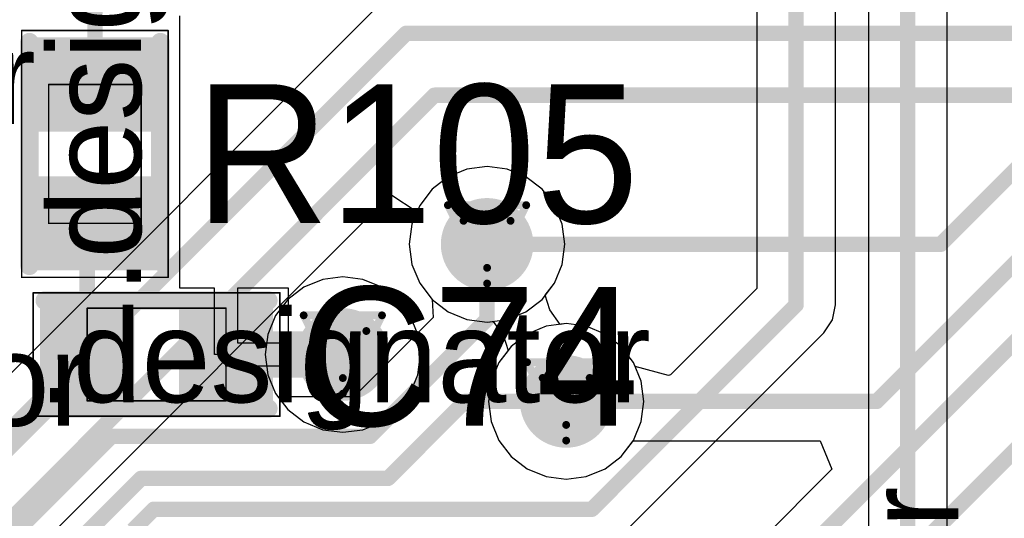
# Model space of a CAD drawing. Header units: millimetres. Extents: x 138 to 555, y 26 to 334.
# Tile 210 of 256: x 239.93 to 246.32, y 172.15 to 175.38. Entities that reach past the tile are written whole.
import ezdxf

# ---------------------------------------------------------------- set-up
doc = ezdxf.new("R2010")
doc.units = ezdxf.units.MM
for name, color, linetype in [('BottomLayer', 5, 'Continuous'), ('DrillDrawing', 1, 'Continuous'), ('Mechanical20', 56, 'Continuous'), ('Mechanical27', 56, 'Continuous'), ('MidLayer1', 16, 'Continuous'), ('MidLayer2', 76, 'Continuous'), ('MidLayer3', 90, 'Continuous'), ('MidLayer4', 156, 'Continuous'), ('MultiLayer', 9, 'Continuous'), ('TopLayer', 1, 'Continuous'), ('TopOverlay', 2, 'Continuous'), ('TopPaste', 8, 'Continuous'), ('TopSolder', 216, 'Continuous'), ('ViaHoleLayer', 16, 'Continuous')]:
    doc.layers.add(name, color=color, linetype=linetype)

# ---------------------------------------------------------------- blocks, each defined once
blk = doc.blocks.new('R0402_682')
at = {"layer": 'Mechanical20', "const_width": 0.01}
for points in [[(-0.8, -0.475), (-0.8, 0.475)], [(0.8, 0.475), (-0.8, 0.475)], [(0.8, -0.475), (0.8, 0.475)], [(0.8, -0.475), (-0.8, -0.475)]]:
    blk.add_lwpolyline(points, dxfattribs=at)
at = {"layer": 'Mechanical20', "const_width": 0.005}
for points in [[(-0.8025, 0.475, 1), (-0.7975, 0.475, 1)], [(-0.8025, 0.475, 1), (-0.7975, 0.475, 1)], [(0.7975, 0.475, 1), (0.8025, 0.475, 1)], [(0.7975, 0.475, 1), (0.8025, 0.475, 1)], [(-0.8025, -0.475, 1), (-0.7975, -0.475, 1)], [(-0.8025, -0.475, 1), (-0.7975, -0.475, 1)], [(0.7975, -0.475, 1), (0.8025, -0.475, 1)], [(0.7975, -0.475, 1), (0.8025, -0.475, 1)]]:
    blk.add_lwpolyline(points, format="xyb", close=True, dxfattribs=at)
at = {"layer": 'Mechanical27', "const_width": 0.01}
for points in [[(-0.45, -0.3), (-0.45, 0.3)], [(0.45, 0.3), (-0.45, 0.3)], [(0.45, -0.3), (0.45, 0.3)], [(0.45, -0.3), (-0.45, -0.3)]]:
    blk.add_lwpolyline(points, dxfattribs=at)
at = {"layer": 'Mechanical27', "const_width": 0.005}
for points in [[(-0.4525, 0.3, 1), (-0.4475, 0.3, 1)], [(-0.4525, 0.3, 1), (-0.4475, 0.3, 1)], [(0.4475, 0.3, 1), (0.4525, 0.3, 1)], [(0.4475, 0.3, 1), (0.4525, 0.3, 1)], [(-0.4525, -0.3, 1), (-0.4475, -0.3, 1)], [(-0.4525, -0.3, 1), (-0.4475, -0.3, 1)], [(0.4475, -0.3, 1), (0.4525, -0.3, 1)], [(0.4475, -0.3, 1), (0.4525, -0.3, 1)]]:
    blk.add_lwpolyline(points, format="xyb", close=True, dxfattribs=at)
at = {"layer": 'TopLayer'}
for points in [[(-0.195, -0.35), (-0.195, 0.35), (-0.705, -0.35), (-0.705, 0.35)], [(0.705, -0.35), (0.705, 0.35), (0.195, -0.35), (0.195, 0.35)]]:
    blk.add_solid(points, dxfattribs=at)
at = {"layer": 'TopOverlay', "const_width": 0.12}
for points in [[(0.7, 0.425), (-0.725, 0.425)], [(0.725, -0.425), (-0.725, -0.425)]]:
    blk.add_lwpolyline(points, dxfattribs=at)
at = {"layer": 'TopOverlay', "const_width": 0.06}
for points in [[(-0.755, 0.425, 1), (-0.695, 0.425, 1)], [(0.67, 0.425, 1), (0.73, 0.425, 1)], [(-0.755, -0.425, 1), (-0.695, -0.425, 1)], [(0.695, -0.425, 1), (0.755, -0.425, 1)]]:
    blk.add_lwpolyline(points, format="xyb", close=True, dxfattribs=at)
at = {"layer": 'TopPaste'}
for points in [[(-0.195, -0.35), (-0.195, 0.35), (-0.705, -0.35), (-0.705, 0.35)], [(0.705, -0.35), (0.705, 0.35), (0.195, -0.35), (0.195, 0.35)]]:
    blk.add_solid(points, dxfattribs=at)
at = {"layer": 'TopSolder'}
for points in [[(-0.145, -0.4), (-0.145, 0.4), (-0.755, -0.4), (-0.755, 0.4)], [(0.755, -0.4), (0.755, 0.4), (0.145, -0.4), (0.145, 0.4)]]:
    blk.add_solid(points, dxfattribs=at)
blk = doc.blocks.new('C0402_844')
at = {"layer": 'Mechanical20', "const_width": 0.01}
for points in [[(0.8, 0.4), (-0.8, 0.4)], [(-0.8, 0.4), (-0.8, -0.4)], [(0.8, 0.4), (0.8, -0.4)], [(0.8, -0.4), (-0.8, -0.4)]]:
    blk.add_lwpolyline(points, dxfattribs=at)
at = {"layer": 'Mechanical20', "const_width": 0.005}
for points in [[(-0.8025, 0.4, 1), (-0.7975, 0.4, 1)], [(-0.8025, 0.4, 1), (-0.7975, 0.4, 1)], [(0.7975, 0.4, 1), (0.8025, 0.4, 1)], [(0.7975, 0.4, 1), (0.8025, 0.4, 1)], [(-0.8025, -0.4, 1), (-0.7975, -0.4, 1)], [(-0.8025, -0.4, 1), (-0.7975, -0.4, 1)], [(0.7975, -0.4, 1), (0.8025, -0.4, 1)], [(0.7975, -0.4, 1), (0.8025, -0.4, 1)]]:
    blk.add_lwpolyline(points, format="xyb", close=True, dxfattribs=at)
at = {"layer": 'Mechanical27', "const_width": 0.01}
for points in [[(0.45, 0.3), (-0.45, 0.3)], [(-0.45, 0.3), (-0.45, -0.3)], [(0.45, 0.3), (0.45, -0.3)], [(0.45, -0.3), (-0.45, -0.3)]]:
    blk.add_lwpolyline(points, dxfattribs=at)
at = {"layer": 'Mechanical27', "const_width": 0.005}
for points in [[(-0.4525, 0.3, 1), (-0.4475, 0.3, 1)], [(-0.4525, 0.3, 1), (-0.4475, 0.3, 1)], [(0.4475, 0.3, 1), (0.4525, 0.3, 1)], [(0.4475, 0.3, 1), (0.4525, 0.3, 1)], [(-0.4525, -0.3, 1), (-0.4475, -0.3, 1)], [(-0.4525, -0.3, 1), (-0.4475, -0.3, 1)], [(0.4475, -0.3, 1), (0.4525, -0.3, 1)], [(0.4475, -0.3, 1), (0.4525, -0.3, 1)]]:
    blk.add_lwpolyline(points, format="xyb", close=True, dxfattribs=at)
at = {"layer": 'TopLayer'}
for points in [[(-0.195, -0.28), (-0.195, 0.28), (-0.705, -0.28), (-0.705, 0.28)], [(0.705, -0.28), (0.705, 0.28), (0.195, -0.28), (0.195, 0.28)]]:
    blk.add_solid(points, dxfattribs=at)
at = {"layer": 'TopOverlay', "const_width": 0.12}
for points in [[(0.7, 0.35), (-0.725, 0.35)], [(0.725, -0.35), (-0.725, -0.35)]]:
    blk.add_lwpolyline(points, dxfattribs=at)
at = {"layer": 'TopOverlay', "const_width": 0.06}
for points in [[(-0.755, 0.35, 1), (-0.695, 0.35, 1)], [(0.67, 0.35, 1), (0.73, 0.35, 1)], [(-0.755, -0.35, 1), (-0.695, -0.35, 1)], [(0.695, -0.35, 1), (0.755, -0.35, 1)]]:
    blk.add_lwpolyline(points, format="xyb", close=True, dxfattribs=at)
at = {"layer": 'TopPaste'}
for points in [[(-0.195, -0.28), (-0.195, 0.28), (-0.705, -0.28), (-0.705, 0.28)], [(0.705, -0.28), (0.705, 0.28), (0.195, -0.28), (0.195, 0.28)]]:
    blk.add_solid(points, dxfattribs=at)
at = {"layer": 'TopSolder'}
for points in [[(-0.145, -0.33), (-0.145, 0.33), (-0.755, -0.33), (-0.755, 0.33)], [(0.755, -0.33), (0.755, 0.33), (0.145, -0.33), (0.145, 0.33)]]:
    blk.add_solid(points, dxfattribs=at)

msp = doc.modelspace()

# ---------------------------------------------------------------- linework, layer by layer
at = {"layer": 'BottomLayer'}
for p, q in [((242.259, 175.4694), (235.6331, 168.8435)), ((237.103, 169.0077), (242.3405, 174.2452)), ((242.3405, 174.2452), (242.5101, 174.132)), ((242.5101, 174.132), (242.477, 174.0521)), ((242.477, 174.0521), (242.4598, 173.9216)), ((242.4598, 173.9216), (242.477, 173.791)), ((242.477, 173.791), (242.5274, 173.6694)), ((242.5274, 173.6694), (242.6075, 173.565)), ((242.6075, 173.565), (242.712, 173.4848)), ((242.712, 173.4848), (242.8336, 173.4344)), ((242.8336, 173.4344), (242.9642, 173.4173)), ((242.9642, 173.4173), (243.0039, 173.4225)), ((243.0039, 173.4225), (243.0712, 173.3286)), ((243.0712, 173.3286), (243.1002, 173.2334)), ((243.1002, 173.2334), (243.0404, 173.1554)), ((243.0404, 173.1554), (242.99, 173.0338)), ((242.99, 173.0338), (242.9728, 172.9033)), ((242.9728, 172.9033), (242.99, 172.7728)), ((242.99, 172.7728), (243.0404, 172.6511)), ((243.0404, 172.6511), (243.1205, 172.5467)), ((243.8337, 172.5467), (243.9118, 172.6484)), ((243.9118, 172.6484), (245.1237, 172.6484)), ((245.1237, 172.6484), (245.2002, 172.4636)), ((243.1205, 172.5467), (243.225, 172.4665)), ((243.7293, 172.4665), (243.8337, 172.5467)), ((243.225, 172.4665), (243.3466, 172.4161)), ((243.6076, 172.4161), (243.7293, 172.4665)), ((245.2002, 172.4636), (244.3807, 171.6441)), ((243.3466, 172.4161), (243.4771, 172.399)), ((243.4771, 172.399), (243.6076, 172.4161))]:
    msp.add_line(p, q, dxfattribs=at)
at = {"layer": 'BottomLayer', "const_width": 0.1}
for points in [[(235.8133, 168.6632), (242.4393, 175.2892)], [(242.4393, 175.2892), (262.7732, 175.2892)], [(236.7513, 169.0164), (242.623, 174.8882)], [(242.623, 174.8882), (262.8547, 174.8882)], [(245.9062, 173.9216), (246.4623, 174.4776)], [(245.4905, 172.9033), (246.7462, 174.159)], [(242.9642, 173.9216), (245.9062, 173.9216)], [(244.4863, 171.3892), (246.9027, 173.8056)], [(244.8736, 171.0731), (247.2124, 173.4119)], [(243.4771, 172.9033), (245.4905, 172.9033)]]:
    msp.add_lwpolyline(points, dxfattribs=at)
at = {"layer": 'BottomLayer'}
for points, const_width in [([(242.4143, 175.2892, 1), (242.4643, 175.2892, 1)], 0.05), ([(242.4143, 175.2892, 1), (242.4643, 175.2892, 1)], 0.05), ([(242.598, 174.8882, 1), (242.648, 174.8882, 1)], 0.05), ([(242.598, 174.8882, 1), (242.648, 174.8882, 1)], 0.05), ([(242.8142, 173.9216, 1), (243.1142, 173.9216, 1)], 0.3), ([(242.9392, 173.9216, 1), (242.9892, 173.9216, 1)], 0.05), ([(245.8812, 173.9216, 1), (245.9312, 173.9216, 1)], 0.05), ([(245.8812, 173.9216, 1), (245.9312, 173.9216, 1)], 0.05), ([(241.8786, 173.2074, 1), (242.1786, 173.2074, 1)], 0.3), ([(243.3271, 172.9033, 1), (243.6271, 172.9033, 1)], 0.3), ([(243.4521, 172.9033, 1), (243.5021, 172.9033, 1)], 0.05), ([(245.4655, 172.9033, 1), (245.5155, 172.9033, 1)], 0.05), ([(245.4655, 172.9033, 1), (245.5155, 172.9033, 1)], 0.05)]:
    msp.add_lwpolyline(points, format="xyb", close=True, dxfattribs=dict(at, const_width=const_width))
at = {"layer": 'DrillDrawing', "const_width": 0.0508}
for points in [[(242.7102, 174.1756), (243.2182, 174.1756)], [(242.7102, 174.1756), (242.9642, 173.6676)], [(242.9642, 173.6676), (243.2182, 174.1756)], [(242.8118, 174.074), (243.1166, 174.074)], [(242.8118, 174.074), (242.9642, 173.7692)], [(242.9642, 173.7692), (243.1166, 174.074)], [(241.7746, 173.4614), (242.2826, 173.4614)], [(241.7746, 173.4614), (242.0286, 172.9534)], [(242.0286, 172.9534), (242.2826, 173.4614)], [(241.8762, 173.3598), (242.181, 173.3598)], [(241.8762, 173.3598), (242.0286, 173.055)], [(242.0286, 173.055), (242.181, 173.3598)], [(243.2231, 173.1573), (243.7311, 173.1573)], [(243.2231, 173.1573), (243.4771, 172.6493)], [(243.4771, 172.6493), (243.7311, 173.1573)], [(243.3247, 173.0557), (243.6295, 173.0557)], [(243.3247, 173.0557), (243.4771, 172.7509)], [(243.4771, 172.7509), (243.6295, 173.0557)]]:
    msp.add_lwpolyline(points, dxfattribs=at)
at = {"layer": 'DrillDrawing', "const_width": 0.0254}
for points in [[(242.6975, 174.1756, 1), (242.7229, 174.1756, 1)], [(242.6975, 174.1756, 1), (242.7229, 174.1756, 1)], [(243.2055, 174.1756, 1), (243.2309, 174.1756, 1)], [(243.2055, 174.1756, 1), (243.2309, 174.1756, 1)], [(242.7991, 174.074, 1), (242.8245, 174.074, 1)], [(242.7991, 174.074, 1), (242.8245, 174.074, 1)], [(243.1039, 174.074, 1), (243.1293, 174.074, 1)], [(243.1039, 174.074, 1), (243.1293, 174.074, 1)], [(242.9515, 173.7692, 1), (242.9769, 173.7692, 1)], [(242.9515, 173.7692, 1), (242.9769, 173.7692, 1)], [(242.9515, 173.6676, 1), (242.9769, 173.6676, 1)], [(242.9515, 173.6676, 1), (242.9769, 173.6676, 1)], [(241.7619, 173.4614, 1), (241.7873, 173.4614, 1)], [(241.7619, 173.4614, 1), (241.7873, 173.4614, 1)], [(242.2699, 173.4614, 1), (242.2953, 173.4614, 1)], [(242.2699, 173.4614, 1), (242.2953, 173.4614, 1)], [(241.8635, 173.3598, 1), (241.8889, 173.3598, 1)], [(241.8635, 173.3598, 1), (241.8889, 173.3598, 1)], [(242.1683, 173.3598, 1), (242.1937, 173.3598, 1)], [(242.1683, 173.3598, 1), (242.1937, 173.3598, 1)], [(243.2104, 173.1573, 1), (243.2358, 173.1573, 1)], [(243.2104, 173.1573, 1), (243.2358, 173.1573, 1)], [(243.7184, 173.1573, 1), (243.7438, 173.1573, 1)], [(243.7184, 173.1573, 1), (243.7438, 173.1573, 1)], [(242.0159, 173.055, 1), (242.0413, 173.055, 1)], [(242.0159, 173.055, 1), (242.0413, 173.055, 1)], [(243.312, 173.0557, 1), (243.3374, 173.0557, 1)], [(243.312, 173.0557, 1), (243.3374, 173.0557, 1)], [(243.6168, 173.0557, 1), (243.6422, 173.0557, 1)], [(243.6168, 173.0557, 1), (243.6422, 173.0557, 1)], [(242.0159, 172.9534, 1), (242.0413, 172.9534, 1)], [(242.0159, 172.9534, 1), (242.0413, 172.9534, 1)], [(243.4644, 172.7509, 1), (243.4898, 172.7509, 1)], [(243.4644, 172.7509, 1), (243.4898, 172.7509, 1)], [(243.4644, 172.6493, 1), (243.4898, 172.6493, 1)], [(243.4644, 172.6493, 1), (243.4898, 172.6493, 1)]]:
    msp.add_lwpolyline(points, format="xyb", close=True, dxfattribs=at)
at = {"layer": 'MidLayer1', "const_width": 0.3}
for points in [[(242.8142, 173.9216, 1), (243.1142, 173.9216, 1)], [(241.8786, 173.2074, 1), (242.1786, 173.2074, 1)], [(243.3271, 172.9033, 1), (243.6271, 172.9033, 1)]]:
    msp.add_lwpolyline(points, format="xyb", close=True, dxfattribs=at)
at = {"layer": 'MidLayer2'}
for p, q in [((242.8336, 174.4087), (242.712, 174.3583)), ((242.9642, 174.4259), (242.8336, 174.4087)), ((243.0947, 174.4087), (242.9642, 174.4259)), ((243.2163, 174.3583), (243.0947, 174.4087)), ((242.712, 174.3583), (242.6075, 174.2782)), ((243.3208, 174.2782), (243.2163, 174.3583)), ((242.6075, 174.2782), (242.5274, 174.1737)), ((243.4009, 174.1737), (243.3208, 174.2782)), ((242.5274, 174.1737), (242.477, 174.0521)), ((243.4513, 174.0521), (243.4009, 174.1737)), ((242.477, 174.0521), (242.4598, 173.9216)), ((243.4685, 173.9216), (243.4513, 174.0521)), ((242.4598, 173.9216), (242.477, 173.791)), ((243.4513, 173.791), (243.4685, 173.9216)), ((242.477, 173.791), (242.5274, 173.6694)), ((243.4009, 173.6694), (243.4513, 173.791)), ((242.5274, 173.6694), (242.6075, 173.565)), ((243.341, 173.5914), (243.4009, 173.6694)), ((243.3701, 173.4962), (243.341, 173.5914)), ((242.6075, 173.565), (242.712, 173.4848)), ((242.712, 173.4848), (242.8336, 173.4344)), ((243.4374, 173.4024), (243.3701, 173.4962)), ((242.8336, 173.4344), (242.9642, 173.4173)), ((242.9642, 173.4173), (243.0039, 173.4225)), ((243.0039, 173.4225), (243.0712, 173.3286)), ((243.4771, 173.4076), (243.4374, 173.4024)), ((243.6076, 173.3904), (243.4771, 173.4076)), ((243.7293, 173.34), (243.6076, 173.3904)), ((243.0712, 173.3286), (243.1002, 173.2334)), ((243.8337, 173.2599), (243.7293, 173.34)), ((243.9139, 173.1554), (243.8337, 173.2599)), ((243.1002, 173.2334), (243.0404, 173.1554)), ((243.0404, 173.1554), (242.99, 173.0338)), ((243.9643, 173.0338), (243.9139, 173.1554)), ((242.99, 173.0338), (242.9728, 172.9033)), ((243.9814, 172.9033), (243.9643, 173.0338)), ((242.9728, 172.9033), (242.99, 172.7728)), ((243.9643, 172.7728), (243.9814, 172.9033)), ((242.99, 172.7728), (243.0404, 172.6511)), ((243.9139, 172.6511), (243.9643, 172.7728)), ((243.0404, 172.6511), (243.1205, 172.5467)), ((243.8337, 172.5467), (243.9139, 172.6511)), ((243.1205, 172.5467), (243.225, 172.4665)), ((243.7293, 172.4665), (243.8337, 172.5467)), ((243.225, 172.4665), (243.3466, 172.4161)), ((243.6076, 172.4161), (243.7293, 172.4665)), ((243.3466, 172.4161), (243.4771, 172.399)), ((243.4771, 172.399), (243.6076, 172.4161))]:
    msp.add_line(p, q, dxfattribs=at)
at = {"layer": 'MidLayer2', "const_width": 0.3}
for points in [[(242.8142, 173.9216, 1), (243.1142, 173.9216, 1)], [(241.8786, 173.2074, 1), (242.1786, 173.2074, 1)], [(243.3271, 172.9033, 1), (243.6271, 172.9033, 1)]]:
    msp.add_lwpolyline(points, format="xyb", close=True, dxfattribs=at)
at = {"layer": 'MidLayer3'}
for p, q in [((242.8336, 174.4087), (242.712, 174.3583)), ((242.9642, 174.4259), (242.8336, 174.4087)), ((243.0947, 174.4087), (242.9642, 174.4259)), ((243.2163, 174.3583), (243.0947, 174.4087)), ((242.712, 174.3583), (242.6075, 174.2782)), ((243.3208, 174.2782), (243.2163, 174.3583)), ((242.6075, 174.2782), (242.5274, 174.1737)), ((243.4009, 174.1737), (243.3208, 174.2782)), ((242.5274, 174.1737), (242.477, 174.0521)), ((243.4513, 174.0521), (243.4009, 174.1737)), ((242.477, 174.0521), (242.4598, 173.9216)), ((243.4685, 173.9216), (243.4513, 174.0521)), ((242.4598, 173.9216), (242.477, 173.791)), ((243.4513, 173.791), (243.4685, 173.9216)), ((242.477, 173.791), (242.5274, 173.6694)), ((243.4009, 173.6694), (243.4513, 173.791)), ((242.5274, 173.6694), (242.6075, 173.565)), ((243.3208, 173.565), (243.4009, 173.6694)), ((242.6075, 173.565), (242.712, 173.4848)), ((243.2163, 173.4848), (243.3208, 173.565)), ((242.712, 173.4848), (242.8336, 173.4344)), ((243.0947, 173.4344), (243.2163, 173.4848)), ((242.8336, 173.4344), (242.9642, 173.4173)), ((242.9642, 173.4173), (243.0947, 173.4344)), ((243.3466, 173.3904), (243.225, 173.34)), ((243.4771, 173.4076), (243.3466, 173.3904)), ((243.6076, 173.3904), (243.4771, 173.4076)), ((243.7293, 173.34), (243.6076, 173.3904)), ((243.225, 173.34), (243.1205, 173.2599)), ((243.8337, 173.2599), (243.7293, 173.34)), ((243.1205, 173.2599), (243.0404, 173.1554)), ((243.9139, 173.1554), (243.8337, 173.2599)), ((243.0404, 173.1554), (242.99, 173.0338)), ((243.9643, 173.0338), (243.9139, 173.1554)), ((242.99, 173.0338), (242.9728, 172.9033)), ((243.9814, 172.9033), (243.9643, 173.0338)), ((242.9728, 172.9033), (242.99, 172.7728)), ((243.9643, 172.7728), (243.9814, 172.9033)), ((242.99, 172.7728), (243.0404, 172.6511)), ((243.9139, 172.6511), (243.9643, 172.7728)), ((243.0404, 172.6511), (243.1205, 172.5467)), ((243.8337, 172.5467), (243.9139, 172.6511)), ((243.1205, 172.5467), (243.225, 172.4665)), ((243.7293, 172.4665), (243.8337, 172.5467)), ((243.225, 172.4665), (243.3466, 172.4161)), ((243.6076, 172.4161), (243.7293, 172.4665)), ((243.3466, 172.4161), (243.4771, 172.399)), ((243.4771, 172.399), (243.6076, 172.4161))]:
    msp.add_line(p, q, dxfattribs=at)
at = {"layer": 'MidLayer3', "const_width": 0.3}
for points in [[(242.8142, 173.9216, 1), (243.1142, 173.9216, 1)], [(241.8786, 173.2074, 1), (242.1786, 173.2074, 1)], [(243.3271, 172.9033, 1), (243.6271, 172.9033, 1)]]:
    msp.add_lwpolyline(points, format="xyb", close=True, dxfattribs=at)
at = {"layer": 'MidLayer4'}
for p, q in [((242.8336, 174.4087), (242.712, 174.3583)), ((242.9642, 174.4259), (242.8336, 174.4087)), ((243.0947, 174.4087), (242.9642, 174.4259)), ((243.2163, 174.3583), (243.0947, 174.4087)), ((242.712, 174.3583), (242.6075, 174.2782)), ((243.3208, 174.2782), (243.2163, 174.3583)), ((242.6075, 174.2782), (242.5274, 174.1737)), ((243.4009, 174.1737), (243.3208, 174.2782)), ((242.5274, 174.1737), (242.477, 174.0521)), ((243.4513, 174.0521), (243.4009, 174.1737)), ((242.477, 174.0521), (242.4598, 173.9216)), ((243.4685, 173.9216), (243.4513, 174.0521)), ((242.4598, 173.9216), (242.477, 173.791)), ((243.4513, 173.791), (243.4685, 173.9216)), ((242.477, 173.791), (242.5274, 173.6694)), ((243.4009, 173.6694), (243.4513, 173.791)), ((242.0286, 173.7117), (241.8981, 173.6945)), ((242.1592, 173.6945), (242.0286, 173.7117)), ((241.7765, 173.6441), (241.672, 173.564)), ((241.8981, 173.6945), (241.7765, 173.6441)), ((242.2808, 173.6441), (242.1592, 173.6945)), ((242.3852, 173.564), (242.2808, 173.6441)), ((242.5274, 173.6694), (242.6075, 173.565)), ((243.3208, 173.565), (243.4009, 173.6694)), ((241.672, 173.564), (241.5919, 173.4595)), ((242.4654, 173.4595), (242.3852, 173.564)), ((242.6075, 173.565), (242.712, 173.4848)), ((243.2163, 173.4848), (243.3208, 173.565)), ((241.5919, 173.4595), (241.5415, 173.3379)), ((242.5158, 173.3379), (242.4654, 173.4595)), ((242.712, 173.4848), (242.8336, 173.4344)), ((243.0947, 173.4344), (243.2163, 173.4848)), ((242.8336, 173.4344), (242.9642, 173.4173)), ((242.9642, 173.4173), (243.0947, 173.4344)), ((243.3466, 173.3904), (243.225, 173.34)), ((243.4771, 173.4076), (243.3466, 173.3904)), ((243.6076, 173.3904), (243.4771, 173.4076)), ((243.7293, 173.34), (243.6076, 173.3904)), ((241.5415, 173.3379), (241.5243, 173.2074)), ((242.533, 173.2074), (242.5158, 173.3379)), ((243.225, 173.34), (243.1205, 173.2599)), ((243.8337, 173.2599), (243.7293, 173.34)), ((243.1205, 173.2599), (243.0404, 173.1554)), ((243.9139, 173.1554), (243.8337, 173.2599)), ((241.5243, 173.2074), (241.5415, 173.0768)), ((242.5158, 173.0768), (242.533, 173.2074)), ((243.0404, 173.1554), (242.99, 173.0338)), ((243.9643, 173.0338), (243.9139, 173.1554)), ((241.5415, 173.0768), (241.5919, 172.9552)), ((242.4654, 172.9552), (242.5158, 173.0768)), ((242.99, 173.0338), (242.9728, 172.9033)), ((243.9814, 172.9033), (243.9643, 173.0338)), ((241.5919, 172.9552), (241.672, 172.8508)), ((242.3852, 172.8508), (242.4654, 172.9552)), ((242.9728, 172.9033), (242.99, 172.7728)), ((243.9643, 172.7728), (243.9814, 172.9033)), ((241.672, 172.8508), (241.7765, 172.7706)), ((242.2808, 172.7706), (242.3852, 172.8508)), ((241.7765, 172.7706), (241.8981, 172.7202)), ((242.1592, 172.7202), (242.2808, 172.7706)), ((242.99, 172.7728), (243.0404, 172.6511)), ((243.9139, 172.6511), (243.9643, 172.7728)), ((241.8981, 172.7202), (242.0286, 172.7031)), ((242.0286, 172.7031), (242.1592, 172.7202)), ((243.0404, 172.6511), (243.1205, 172.5467)), ((243.8337, 172.5467), (243.9139, 172.6511)), ((243.1205, 172.5467), (243.225, 172.4665)), ((243.7293, 172.4665), (243.8337, 172.5467)), ((243.225, 172.4665), (243.3466, 172.4161)), ((243.6076, 172.4161), (243.7293, 172.4665)), ((243.3466, 172.4161), (243.4771, 172.399)), ((243.4771, 172.399), (243.6076, 172.4161))]:
    msp.add_line(p, q, dxfattribs=at)
at = {"layer": 'MidLayer4', "const_width": 0.3}
for points in [[(242.8142, 173.9216, 1), (243.1142, 173.9216, 1)], [(241.8786, 173.2074, 1), (242.1786, 173.2074, 1)], [(243.3271, 172.9033, 1), (243.6271, 172.9033, 1)]]:
    msp.add_lwpolyline(points, format="xyb", close=True, dxfattribs=at)
at = {"layer": 'MultiLayer', "const_width": 0.3}
for points in [[(242.8142, 173.9216, 1), (243.1142, 173.9216, 1)], [(241.8786, 173.2074, 1), (242.1786, 173.2074, 1)], [(243.3271, 172.9033, 1), (243.6271, 172.9033, 1)]]:
    msp.add_lwpolyline(points, format="xyb", close=True, dxfattribs=at)
at = {"layer": 'TopLayer'}
for p, q in [((245.9474, 170.7809), (245.9474, 177.6402)), ((244.7134, 176.2751), (244.7134, 173.6347)), ((245.2232, 173.5291), (245.2232, 176.0832)), ((245.4376, 175.9973), (245.4376, 171.488)), ((240.9705, 174.5024), (240.9705, 175.4024)), ((240.9705, 173.6374), (240.9705, 174.5024)), ((242.8336, 174.4087), (242.712, 174.3583)), ((242.9642, 174.4259), (242.8336, 174.4087)), ((243.0947, 174.4087), (242.9642, 174.4259)), ((243.2163, 174.3583), (243.0947, 174.4087)), ((242.712, 174.3583), (242.6075, 174.2782)), ((243.3208, 174.2782), (243.2163, 174.3583)), ((242.6075, 174.2782), (242.5274, 174.1737)), ((243.4009, 174.1737), (243.3208, 174.2782)), ((242.5274, 174.1737), (242.477, 174.0521)), ((243.4513, 174.0521), (243.4009, 174.1737)), ((242.477, 174.0521), (242.4598, 173.9216)), ((243.4685, 173.9216), (243.4513, 174.0521)), ((242.4598, 173.9216), (242.477, 173.791)), ((243.4513, 173.791), (243.4685, 173.9216)), ((242.477, 173.791), (242.5274, 173.6694)), ((243.4009, 173.6694), (243.4513, 173.791)), ((241.1954, 173.6374), (240.9705, 173.6374)), ((241.1954, 173.2074), (241.1954, 173.6374)), ((241.6755, 173.6374), (241.3454, 173.6374)), ((241.3454, 173.6374), (241.3454, 173.2824)), ((241.6755, 173.2824), (241.6755, 173.6374)), ((242.5274, 173.6694), (242.6075, 173.565)), ((243.341, 173.5914), (243.4009, 173.6694)), ((244.7134, 173.6347), (244.1538, 173.0751)), ((243.3701, 173.4962), (243.341, 173.5914)), ((242.6075, 173.565), (242.6153, 173.4474)), ((245.2038, 173.4316), (245.2232, 173.5291)), ((242.6153, 173.4474), (242.1002, 172.9323)), ((243.4374, 173.4024), (243.3701, 173.4962)), ((243.4771, 173.4076), (243.4374, 173.4024)), ((243.6076, 173.3904), (243.4771, 173.4076)), ((243.7293, 173.34), (243.6076, 173.3904)), ((245.1486, 173.3489), (245.2038, 173.4316)), ((243.8337, 173.2599), (243.7293, 173.34)), ((243.8237, 172.0241), (245.1486, 173.3489)), ((241.3454, 173.2824), (241.6755, 173.2824)), ((243.9139, 173.1554), (243.8337, 173.2599)), ((241.2704, 173.2074), (241.1954, 173.2074)), ((241.2704, 173.1324), (241.2704, 173.2074)), ((241.6755, 173.1324), (241.2704, 173.1324)), ((241.6755, 172.9323), (241.6755, 173.1324)), ((243.9248, 173.129), (243.9139, 173.1554)), ((244.1413, 173.0723), (243.9248, 173.129)), ((244.1538, 173.0751), (244.1413, 173.0723)), ((242.1002, 172.9323), (241.6755, 172.9323))]:
    msp.add_line(p, q, dxfattribs=at)
for points, const_width in [([(245.6925, 170.7809), (245.6925, 178.0749)], 0.1), ([(244.9683, 173.5291), (244.9683, 176.6089)], 0.1), ([(240.4205, 174.9574), (240.4205, 175.8574)], 0.1), ([(240.3704, 174.0074), (240.4205, 174.0574)], 0.1), ([(240.3704, 173.2074), (240.3704, 174.0074)], 0.1), ([(242.9642, 173.4358), (242.9642, 173.9216)], 0.1), ([(243.6435, 172.2043), (244.9683, 173.5291)], 0.1), ([(242.2057, 172.6774), (242.9642, 173.4358)], 0.1), ([(241.2705, 173.2074), (242.0286, 173.2074)], 0.3), ([(240.3704, 173.1074), (240.3704, 173.2074)], 0.1), ([(239.1704, 171.9074), (240.3704, 173.1074)], 0.1), ([(242.3217, 172.4043), (242.8207, 172.9033)], 0.1), ([(242.8207, 172.9033), (243.4771, 172.9033)], 0.1), ([(239.8704, 172.0195), (240.5283, 172.6774)], 0.1), ([(240.5283, 172.6774), (242.2057, 172.6774)], 0.1), ([(240.1704, 171.8551), (240.7197, 172.4043)], 0.1), ([(240.7197, 172.4043), (242.3217, 172.4043)], 0.1), ([(240.6677, 172.0695), (240.8025, 172.2043)], 0.1), ([(240.8025, 172.2043), (243.6435, 172.2043)], 0.1)]:
    msp.add_lwpolyline(points, dxfattribs=dict(at, const_width=const_width))
for points, const_width in [([(240.3955, 174.9574, 1), (240.4455, 174.9574, 1)], 0.05), ([(242.8142, 173.9216, 1), (243.1142, 173.9216, 1)], 0.3), ([(240.3955, 174.0574, 1), (240.4455, 174.0574, 1)], 0.05), ([(240.3454, 174.0074, 1), (240.3954, 174.0074, 1)], 0.05), ([(240.3454, 174.0074, 1), (240.3954, 174.0074, 1)], 0.05), ([(242.9392, 173.9216, 1), (242.9892, 173.9216, 1)], 0.05), ([(244.9433, 173.5291, 1), (244.9933, 173.5291, 1)], 0.05), ([(244.9433, 173.5291, 1), (244.9933, 173.5291, 1)], 0.05), ([(241.8786, 173.2074, 1), (242.1786, 173.2074, 1)], 0.3), ([(242.9392, 173.4358, 1), (242.9892, 173.4358, 1)], 0.05), ([(242.9392, 173.4358, 1), (242.9892, 173.4358, 1)], 0.05), ([(241.1955, 173.2074, 1), (241.3455, 173.2074, 1)], 0.15), ([(241.9536, 173.2074, 1), (242.1036, 173.2074, 1)], 0.15), ([(240.3454, 173.2074, 1), (240.3954, 173.2074, 1)], 0.05), ([(240.3454, 173.2074, 1), (240.3954, 173.2074, 1)], 0.05), ([(243.3271, 172.9033, 1), (243.6271, 172.9033, 1)], 0.3), ([(240.3454, 173.1074, 1), (240.3954, 173.1074, 1)], 0.05), ([(240.3454, 173.1074, 1), (240.3954, 173.1074, 1)], 0.05), ([(242.7957, 172.9033, 1), (242.8457, 172.9033, 1)], 0.05), ([(242.7957, 172.9033, 1), (242.8457, 172.9033, 1)], 0.05), ([(243.4521, 172.9033, 1), (243.5021, 172.9033, 1)], 0.05), ([(240.5033, 172.6774, 1), (240.5533, 172.6774, 1)], 0.05), ([(240.5033, 172.6774, 1), (240.5533, 172.6774, 1)], 0.05), ([(242.1807, 172.6774, 1), (242.2307, 172.6774, 1)], 0.05), ([(242.1807, 172.6774, 1), (242.2307, 172.6774, 1)], 0.05), ([(240.6947, 172.4043, 1), (240.7446, 172.4043, 1)], 0.05), ([(240.6947, 172.4043, 1), (240.7446, 172.4043, 1)], 0.05), ([(242.2967, 172.4043, 1), (242.3467, 172.4043, 1)], 0.05), ([(242.2967, 172.4043, 1), (242.3467, 172.4043, 1)], 0.05), ([(240.7775, 172.2043, 1), (240.8275, 172.2043, 1)], 0.05), ([(240.7775, 172.2043, 1), (240.8275, 172.2043, 1)], 0.05), ([(243.6185, 172.2043, 1), (243.6685, 172.2043, 1)], 0.05), ([(243.6185, 172.2043, 1), (243.6685, 172.2043, 1)], 0.05)]:
    msp.add_lwpolyline(points, format="xyb", close=True, dxfattribs=dict(at, const_width=const_width))
at = {"layer": 'ViaHoleLayer', "const_width": 0.15}
for points in [[(242.8892, 173.9216, 1), (243.0392, 173.9216, 1)], [(241.9536, 173.2074, 1), (242.1036, 173.2074, 1)], [(243.4021, 172.9033, 1), (243.5521, 172.9033, 1)]]:
    msp.add_lwpolyline(points, format="xyb", close=True, dxfattribs=at)

# ---------------------------------------------------------------- block references
for name, p, rotation in [('R0402_682', (240.4205, 174.5074), 270), ('C0402_844', (240.8205, 173.2074), 180)]:
    msp.add_blockref(name, p, dxfattribs=dict(rotation=rotation))

# ---------------------------------------------------------------- texts
at = {"layer": 'Mechanical27'}
for p in [(240.7205, 173.6074), (246.0205, 168.3824)]:
    msp.add_text('.designator', height=0.599999, rotation=90, dxfattribs=at).set_placement(p)
for p in [(236.0676, 174.7012), (240.0554, 172.8978), (236.4232, 172.7454)]:
    msp.add_text('.designator', height=0.599999, dxfattribs=at).set_placement(p)
at = {"layer": 'TopOverlay'}
for s, p in [('R105', (241.0711, 174.0594)), ('C74', (241.7432, 172.7457))]:
    msp.add_text(s, height=0.9, dxfattribs=at).set_placement(p)

doc.saveas('drawing.dxf')
